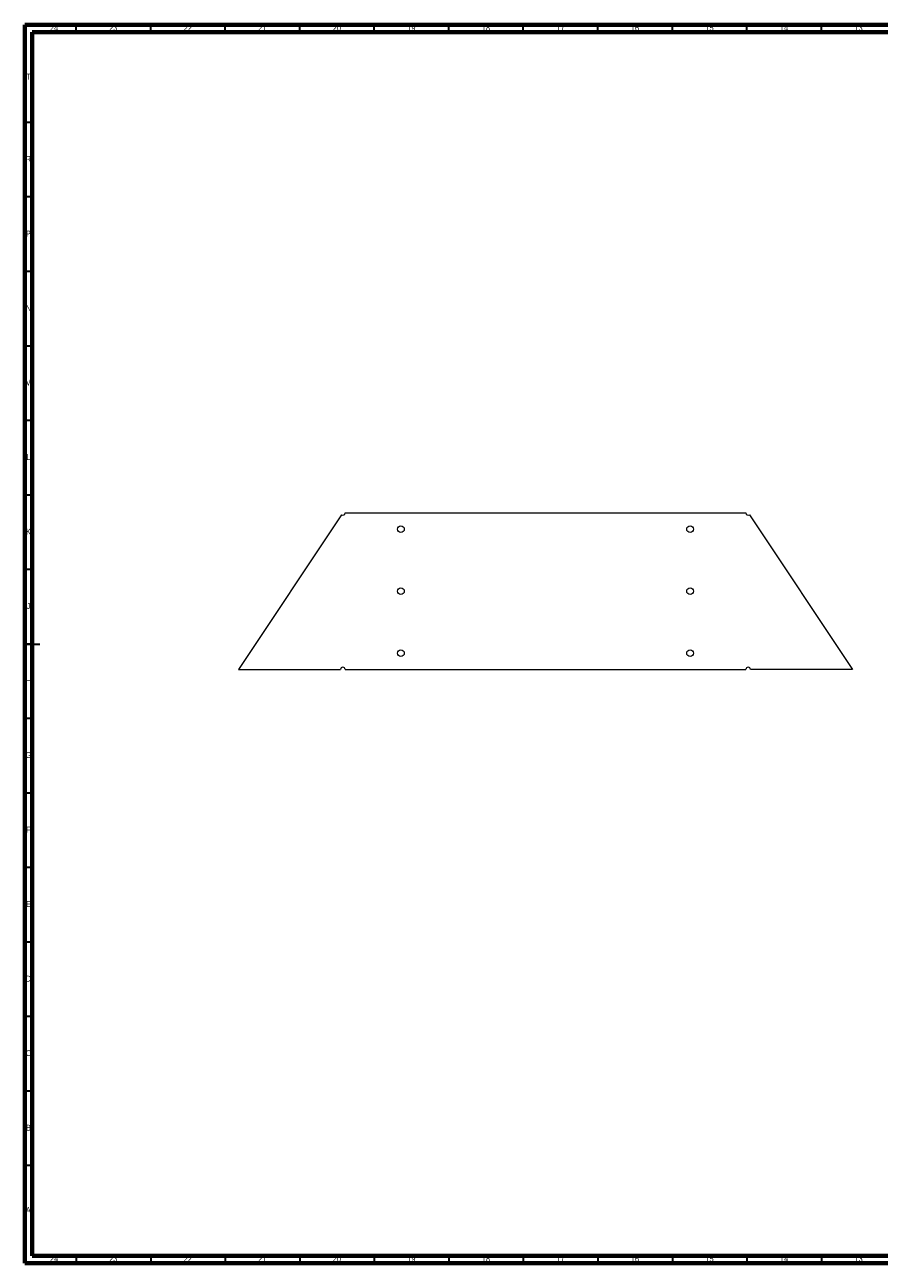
# Model space of a CAD drawing. Header units: millimetres. Extents: x 15 to 1184, y 5 to 836.
# Tile 1 of 2: x 15 to 588, y 5 to 836. Entities that reach past the tile are written whole.
import ezdxf

# ---------------------------------------------------------------- set-up
doc = ezdxf.new("R2010")
doc.units = ezdxf.units.MM
doc.styles.add('SLDTEXTSTYLE0', font='TXT', dxfattribs={"width": 0.75})

msp = doc.modelspace()

# ---------------------------------------------------------------- linework, layer by layer
at = {"color": 7, "linetype": 'Continuous', "lineweight": 70}
for p, q in [((15, 5), (15, 836)), ((15, 836), (1184, 836)), ((20, 10), (20, 831)), ((20, 831), (1179, 831)), ((1179, 10), (20, 10)), ((1184, 5), (15, 5))]:
    msp.add_line(p, q, dxfattribs=at)
at = {"color": 7, "linetype": 'Continuous', "lineweight": 35}
for p, q in [((49.5, 831), (49.5, 836)), ((99.5, 831), (99.5, 836)), ((149.5, 831), (149.5, 836)), ((199.5, 831), (199.5, 836)), ((249.5, 831), (249.5, 836)), ((299.5, 831), (299.5, 836)), ((349.5, 831), (349.5, 836)), ((399.5, 831), (399.5, 836)), ((449.5, 831), (449.5, 836)), ((499.5, 831), (499.5, 836)), ((549.5, 831), (549.5, 836)), ((20, 770.5), (15, 770.5)), ((20, 720.5), (15, 720.5)), ((20, 670.5), (15, 670.5)), ((20, 620.5), (15, 620.5)), ((20, 570.5), (15, 570.5)), ((20, 520.5), (15, 520.5)), ((20, 470.5), (15, 470.5)), ((15, 420.5), (25, 420.5)), ((20, 420.5), (15, 420.5)), ((20, 370.5), (15, 370.5)), ((20, 320.5), (15, 320.5)), ((20, 270.5), (15, 270.5)), ((20, 220.5), (15, 220.5)), ((20, 170.5), (15, 170.5)), ((20, 120.5), (15, 120.5)), ((20, 70.5), (15, 70.5)), ((49.5, 10), (49.5, 5)), ((99.5, 10), (99.5, 5)), ((149.5, 10), (149.5, 5)), ((199.5, 10), (199.5, 5)), ((249.5, 10), (249.5, 5)), ((299.5, 10), (299.5, 5)), ((349.5, 10), (349.5, 5)), ((399.5, 10), (399.5, 5)), ((449.5, 10), (449.5, 5)), ((499.5, 10), (499.5, 5)), ((549.5, 10), (549.5, 5))]:
    msp.add_line(p, q, dxfattribs=at)
at = {"color": 7, "linetype": 'Continuous', "lineweight": 18}
for p, q in [((227.56, 507.21), (158.39, 403.46)), ((229.89, 508.46), (498.89, 508.46)), ((501.22, 507.21), (570.39, 403.46)), ((158.39, 403.46), (226.89, 403.46)), ((229.89, 403.46), (498.89, 403.46)), ((570.39, 403.46), (501.89, 403.46))]:
    msp.add_line(p, q, dxfattribs=at)
for centre in [(267.39, 497.56), (461.39, 497.56), (267.39, 455.96), (461.39, 455.96), (267.39, 414.36), (461.39, 414.36)]:
    msp.add_circle(centre, 2.25, dxfattribs=at)
for centre, start, end in [((228.39, 508.46), 236.30993, 0), ((500.39, 508.46), 180, 303.69007), ((228.39, 403.46), 0, 180), ((500.39, 403.46), 0, 180)]:
    msp.add_arc(centre, 1.5, start, end, dxfattribs=at)

# ---------------------------------------------------------------- texts
at = {"color": 7, "linetype": 'Continuous', "lineweight": 0, "attachment_point": 2, "style": 'SLDTEXTSTYLE0'}
for s, insert, char_height in [('24', (34.67, 835.99), 3.969), ('23', (74.42, 835.99), 3.969), ('22', (124.42, 835.99), 3.969), ('21', (174.42, 835.99), 3.969), ('20', (224.42, 835.99), 3.969), ('19', (274.42, 835.99), 3.969), ('18', (324.42, 835.99), 3.969), ('17', (374.42, 835.99), 3.969), ('16', (424.42, 835.99), 3.969), ('15', (474.42, 835.99), 3.969), ('14', (524.42, 835.99), 3.969), ('13', (574.42, 835.99), 3.969), ('T', (17.49, 803.18), 3.97), ('R', (17.44, 747.99), 3.97), ('P', (17.48, 697.93), 3.97), ('N', (17.46, 647.99), 3.97), ('M', (17.36, 597.93), 3.97), ('L', (17.45, 547.99), 3.97), ('K', (17.49, 497.93), 3.97), ('J', (17.47, 447.99), 3.97), ('H', (17.49, 397.93), 3.97), ('G', (17.49, 347.99), 3.97), ('F', (17.46, 297.93), 3.97), ('E', (17.51, 247.99), 3.97), ('D', (17.45, 197.93), 3.97), ('C', (17.46, 147.99), 3.97), ('B', (17.47, 97.93), 3.97), ('A', (17.34, 42.68), 3.97), ('24', (34.67, 9.99), 3.969), ('23', (74.42, 9.99), 3.969), ('22', (124.42, 9.99), 3.969), ('21', (174.42, 9.99), 3.969), ('20', (224.42, 9.99), 3.969), ('19', (274.42, 9.99), 3.969), ('18', (324.42, 9.99), 3.969), ('17', (374.42, 9.99), 3.969), ('16', (424.42, 9.99), 3.969), ('15', (474.42, 9.99), 3.969), ('14', (524.42, 9.99), 3.969), ('13', (574.42, 9.99), 3.969)]:
    msp.add_mtext(s, dxfattribs=dict(at, insert=insert, char_height=char_height))

doc.saveas('drawing.dxf')
